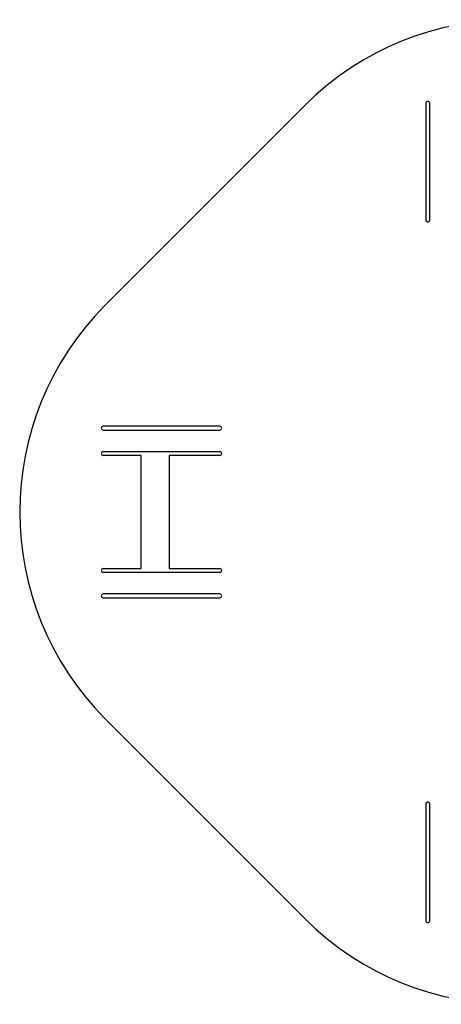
# Model space of a CAD drawing. Header units: millimetres. Extents: x -51 to 51, y -51 to 51.
# Tile 1 of 5: x -51 to -7, y -51 to 51. Entities that reach past the tile are written whole.
import ezdxf

# ---------------------------------------------------------------- set-up
doc = ezdxf.new("R2010")
doc.units = ezdxf.units.MM
doc.layers.add('Shape2DView', color=7, linetype='CONTINUOUS')

msp = doc.modelspace()

# ---------------------------------------------------------------- linework, layer by layer
at = {"layer": 'Shape2DView'}
for p, q in [((-41.7193, 21.2132), (-21.2132, 41.7193)), ((-8.8, 41.9296), (-8.8, 29.9624)), ((-8.4, 29.9624), (-8.4, 41.9296)), ((-29.9624, 8.8), (-41.9296, 8.8)), ((-41.9296, 8.4), (-29.9624, 8.4)), ((-41.9296, 6.2), (-29.9624, 6.2)), ((-38.0296, 5.8), (-41.9296, 5.8)), ((-38.0296, -5.8), (-38.0296, 5.8)), ((-29.9624, 5.8), (-35.1624, 5.8)), ((-35.1624, 5.8), (-35.1624, -5.8)), ((-41.9296, -5.8), (-38.0296, -5.8)), ((-35.1624, -5.8), (-29.9624, -5.8)), ((-29.9624, -6.2), (-41.9296, -6.2)), ((-29.9624, -8.4), (-41.9296, -8.4)), ((-41.9296, -8.8), (-29.9624, -8.8)), ((-21.2132, -41.7193), (-41.7193, -21.2132)), ((-8.8, -29.9624), (-8.8, -41.9296)), ((-8.4, -41.9296), (-8.4, -29.9624))]:
    msp.add_line(p, q, dxfattribs=at)
for centre, radius, start, end in [((0, 20.5061), 30, 45, 135), ((-8.6, 41.9296), 0.2, 0, 180), ((-8.6, 29.9624), 0.2, 180, 0), ((-20.5061, 0), 30, 135, -135), ((-41.9296, 8.6), 0.2, 90, -90), ((-29.9624, 8.6), 0.2, -90, 90), ((-41.9296, 6), 0.2, 90, -90), ((-29.9624, 6), 0.2, -90, 90), ((-41.9296, -6), 0.2, 90, -90), ((-29.9624, -6), 0.2, -90, 90), ((-41.9296, -8.6), 0.2, 90, -90), ((-29.9624, -8.6), 0.2, -90, 90), ((-8.6, -29.9624), 0.2, 0, 180), ((0, -20.5061), 30, -135, -45), ((-8.6, -41.9296), 0.2, 180, 0)]:
    msp.add_arc(centre, radius, start, end, dxfattribs=at)

doc.saveas('drawing.dxf')
